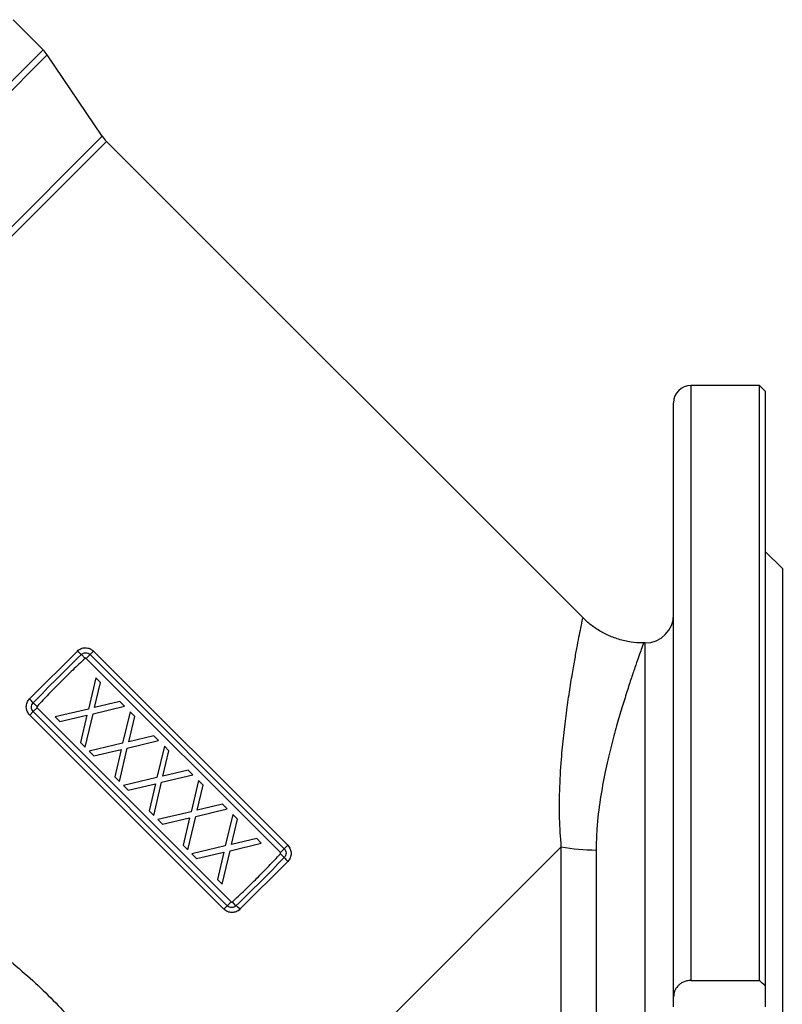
# Model space of a CAD drawing. Header units: millimetres. Extents: x -1742 to -179, y -371 to 715.
# Tile 4 of 16: x -1576 to -1442, y 120 to 292. Entities that reach past the tile are written whole.
import ezdxf

# ---------------------------------------------------------------- set-up
doc = ezdxf.new("R2010")
doc.units = ezdxf.units.MM

msp = doc.modelspace()

# ---------------------------------------------------------------- linework, layer by layer
at = {"color": 0, "linetype": 'Continuous', "lineweight": 25}
for p, q in [((-1571.42, 286.54), (-1576.67, 291.79)), ((-1609.62, 248.35), (-1571.42, 286.54)), ((-1570.69, 285.65), (-1608.83, 247.52)), ((-1561.09, 271.41), (-1570.69, 285.65)), ((-1596.61, 235.89), (-1561.09, 271.41)), ((-1560.35, 270.52), (-1595.79, 235.08)), ((-1477.04, 187.21), (-1560.35, 270.52)), ((-1446.2, 227.84), (-1458.2, 227.84)), ((-1458.2, 227.84), (-1458.2, 123.84)), ((-1445.2, 226.84), (-1446.2, 227.84)), ((-1446.2, 123.84), (-1446.2, 227.84)), ((-1445.2, 226.84), (-1445.2, 122.89)), ((-1461.2, 120.96), (-1461.2, 224.84)), ((-1442.2, 195.84), (-1445.2, 198.84)), ((-1442.2, 195.84), (-1442.2, 39.84)), ((-1466.2, 182.84), (-1466.48, 182.84)), ((-1466.2, 117.84), (-1466.2, 182.84)), ((-1573.79, 173.05), (-1565.42, 181.42)), ((-1564.09, 180.13), (-1564.73, 180.8)), ((-1563.21, 180.8), (-1563.89, 180.12)), ((-1562.61, 181.4), (-1563.21, 180.8)), ((-1563.21, 180.8), (-1529.27, 146.86)), ((-1562.61, 181.4), (-1528.67, 147.46)), ((-1529.95, 146.18), (-1563.89, 180.12)), ((-1562.2, 176.76), (-1563.51, 171.28)), ((-1562.43, 171.53), (-1561.39, 175.95)), ((-1561.39, 175.95), (-1562.2, 176.76)), ((-1572.49, 171.73), (-1573.17, 172.36)), ((-1558.03, 172.59), (-1562.43, 171.53)), ((-1557.21, 171.77), (-1558.03, 172.59)), ((-1573.17, 170.84), (-1573.77, 170.24)), ((-1572.49, 171.52), (-1573.17, 170.84)), ((-1539.22, 136.9), (-1573.17, 170.84)), ((-1572.49, 171.52), (-1538.55, 137.58)), ((-1563.51, 171.28), (-1569.34, 169.9)), ((-1564.06, 164.62), (-1562.68, 170.46)), ((-1562.68, 170.46), (-1557.21, 171.77)), ((-1556.22, 170.78), (-1557.53, 165.3)), ((-1555.41, 169.97), (-1556.22, 170.78)), ((-1539.83, 136.3), (-1573.77, 170.24)), ((-1569.34, 169.9), (-1568.52, 169.08)), ((-1568.52, 169.08), (-1563.77, 170.2)), ((-1563.77, 170.2), (-1564.87, 165.44)), ((-1556.45, 165.55), (-1555.41, 169.97)), ((-1564.87, 165.44), (-1564.06, 164.62)), ((-1557.53, 165.3), (-1563.35, 163.92)), ((-1556.7, 164.47), (-1551.23, 165.79)), ((-1552.04, 166.6), (-1556.45, 165.55)), ((-1551.23, 165.79), (-1552.04, 166.6)), ((-1563.35, 163.92), (-1562.54, 163.1)), ((-1562.54, 163.1), (-1557.78, 164.22)), ((-1557.78, 164.22), (-1558.89, 159.45)), ((-1558.07, 158.64), (-1556.7, 164.47)), ((-1550.23, 164.79), (-1551.54, 159.32)), ((-1550.47, 159.56), (-1549.43, 163.99)), ((-1549.43, 163.99), (-1550.23, 164.79)), ((-1546.06, 160.62), (-1550.47, 159.56)), ((-1545.24, 159.8), (-1546.06, 160.62)), ((-1551.54, 159.32), (-1557.37, 157.93)), ((-1552.09, 152.65), (-1550.72, 158.49)), ((-1550.72, 158.49), (-1545.24, 159.8)), ((-1544.25, 158.81), (-1545.56, 153.33)), ((-1557.37, 157.93), (-1556.55, 157.12)), ((-1556.55, 157.12), (-1551.8, 158.23)), ((-1551.8, 158.23), (-1552.91, 153.47)), ((-1544.48, 153.58), (-1543.44, 158)), ((-1552.91, 153.47), (-1552.09, 152.65)), ((-1545.56, 153.33), (-1551.39, 151.95)), ((-1544.73, 152.51), (-1539.26, 153.82)), ((-1540.08, 154.64), (-1544.48, 153.58)), ((-1539.26, 153.82), (-1540.08, 154.64)), ((-1550.57, 151.13), (-1545.82, 152.25)), ((-1545.82, 152.25), (-1546.92, 147.49)), ((-1546.11, 146.67), (-1544.73, 152.51)), ((-1538.27, 152.83), (-1539.58, 147.35)), ((-1538.5, 147.6), (-1537.46, 152.02)), ((-1537.46, 152.02), (-1538.27, 152.83)), ((-1534.09, 148.66), (-1538.5, 147.6)), ((-1533.28, 147.84), (-1534.09, 148.66)), ((-1480.84, 147.21), (-1548.84, 79.2)), ((-1546.92, 147.49), (-1546.11, 146.67)), ((-1539.58, 147.35), (-1545.4, 145.97)), ((-1540.12, 140.69), (-1538.75, 146.52)), ((-1538.75, 146.52), (-1533.28, 147.84)), ((-1529.27, 146.86), (-1529.95, 146.18)), ((-1528.67, 147.46), (-1529.27, 146.86)), ((-1480.84, 51.55), (-1480.84, 147.21)), ((-1474.76, 146.64), (-1474.76, 52.84)), ((-1545.4, 145.97), (-1544.59, 145.15)), ((-1544.59, 145.15), (-1539.83, 146.27)), ((-1539.83, 146.27), (-1540.94, 141.5)), ((-1528.65, 144.65), (-1537.02, 136.28)), ((-1529.27, 145.34), (-1529.94, 145.97)), ((-1540.94, 141.5), (-1540.12, 140.69)), ((-1539.22, 136.9), (-1539.83, 136.3)), ((-1538.55, 137.58), (-1539.22, 136.9)), ((-1537.71, 136.9), (-1538.34, 137.58)), ((-1458.2, 123.84), (-1446.2, 123.84)), ((-1445.2, 122.89), (-1445.2, 119.25)), ((-1461.2, 119.25), (-1461.2, 120.96))]:
    msp.add_line(p, q, dxfattribs=at)
at = {"color": 0, "linetype": 'Continuous', "lineweight": 18}
for p, q in [((-1558.89, 159.45), (-1558.07, 158.64)), ((-1543.44, 158), (-1544.25, 158.81)), ((-1551.39, 151.95), (-1550.57, 151.13))]:
    msp.add_line(p, q, dxfattribs=at)
at = {"color": 0, "linetype": 'Continuous', "lineweight": 25}
for centre, radius, start, end in [((-1575.67, 282.3), 6, 33.9965, 45), ((-1556.11, 274.76), 6, 213.9965, 225), ((-1458.2, 224.84), 3, 90, 180), ((-1466.2, 187.84), 5, 270, 0), ((-1560.99, 185.67), 6.13, 223.8037, 232.4703), ((-1578.03, 168.62), 6.13, 37.5297, 46.1963), ((-1474.85, 178.43), 31.79, 259.1369, 270.1515), ((-1524.4, 149.08), 6.13, 217.5297, 226.1963), ((-1541.44, 132.04), 6.13, 43.8037, 52.4703)]:
    msp.add_arc(centre, radius, start, end, dxfattribs=at)
for points, knots in [([(-1480.84, 147.21), (-1480.96, 148.87), (-1481.19, 152.22), (-1481.14, 157.36), (-1480.87, 162.22), (-1480.43, 166.74), (-1479.95, 170.67), (-1479.42, 174.29), (-1478.91, 177.48), (-1478.43, 180.2), (-1478.01, 182.48), (-1477.65, 184.36), (-1477.36, 185.79), (-1477.17, 186.74), (-1477.07, 187.21), (-1477.08, 187.18), (-1477.08, 187.17)], [0, 0, 0, 0, 0.072964, 0.146602, 0.23603, 0.309238, 0.382948, 0.458243, 0.534098, 0.604394, 0.675179, 0.746745, 0.819398, 0.890336, 0.961835, 1, 1, 1, 1]), ([(-1466.48, 182.85), (-1466.53, 182.85), (-1467.25, 182.8), (-1468.71, 182.98), (-1470.8, 183.42), (-1472.81, 184.19), (-1474.61, 185.2), (-1476.02, 186.22), (-1476.75, 186.96), (-1477.02, 187.23)], [0, 0, 0, 0, 0.012588, 0.1836846, 0.3742658, 0.5573147, 0.7330262, 0.9022837, 1, 1, 1, 1]), ([(-1466.48, 182.78), (-1466.48, 182.8), (-1466.46, 182.83), (-1466.62, 182.41), (-1466.92, 181.55), (-1467.38, 180.25), (-1467.96, 178.58), (-1468.67, 176.49), (-1469.47, 174.01), (-1470.36, 171.16), (-1471.3, 167.94), (-1472.25, 164.34), (-1473.21, 160.23), (-1474.07, 155.58), (-1474.66, 150.96), (-1474.73, 147.88), (-1474.76, 146.64)], [0, 0, 0, 0, 0.035463, 0.109418, 0.184536, 0.255791, 0.328053, 0.400818, 0.474603, 0.547855, 0.621585, 0.696794, 0.772516, 0.856974, 0.942334, 1, 1, 1, 1]), ([(-1573.17, 172.36), (-1571.79, 173.79), (-1570.4, 175.22), (-1567.58, 178.03), (-1566.16, 179.42), (-1564.73, 180.8)], [0, 0, 0, 0, 0.5, 0.5, 1, 1, 1, 1]), ([(-1565.42, 181.42), (-1565.23, 181.61), (-1565.01, 181.75), (-1564.53, 181.95), (-1564.27, 182), (-1563.88, 181.99), (-1563.75, 181.98), (-1563.5, 181.92), (-1563.37, 181.89), (-1563.13, 181.79), (-1563.02, 181.72), (-1562.8, 181.58), (-1562.7, 181.49), (-1562.61, 181.4)], [0, 0, 0, 0, 0.25, 0.25, 0.5, 0.5, 0.625, 0.625, 0.75, 0.75, 0.875, 0.875, 1, 1, 1, 1]), ([(-1564.73, 180.8), (-1564.63, 180.9), (-1564.51, 180.98), (-1564.25, 181.09), (-1564.11, 181.12), (-1563.69, 181.12), (-1563.41, 181), (-1563.21, 180.8)], [0, 0, 0, 0, 0.25, 0.25, 0.5, 0.5, 1, 1, 1, 1]), ([(-1564.09, 180.13), (-1564.82, 179.45), (-1565.54, 178.77), (-1566.97, 177.4), (-1567.68, 176.71), (-1569.08, 175.31), (-1569.77, 174.6), (-1571.14, 173.17), (-1571.82, 172.45), (-1572.49, 171.73)], [0, 0, 0, 0, 0.25, 0.25, 0.5, 0.5, 0.75, 0.75, 1, 1, 1, 1]), ([(-1563.89, 180.12), (-1563.89, 180.13), (-1563.9, 180.13), (-1563.9, 180.13), (-1563.91, 180.14), (-1563.93, 180.15), (-1563.95, 180.16), (-1563.96, 180.16), (-1563.98, 180.17), (-1563.99, 180.17), (-1564, 180.17), (-1564, 180.17), (-1564.01, 180.17), (-1564.02, 180.16), (-1564.04, 180.16), (-1564.05, 180.15), (-1564.07, 180.15), (-1564.08, 180.14), (-1564.09, 180.13)], [0, 0, 0, 0, 0.0000183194, 0.0000183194, 0.0000183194, 0.0000690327, 0.0000690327, 0.0000690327, 0.0001197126, 0.0001197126, 0.0001197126, 0.0001304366, 0.0001304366, 0.0001304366, 0.000179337, 0.000179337, 0.000179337, 0.0002292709, 0.0002292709, 0.0002292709, 0.0002292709]), ([(-1657.6, 173.27), (-1657.3, 173.12), (-1656.7, 172.82), (-1655.79, 172.36), (-1654.87, 171.89), (-1653.94, 171.43), (-1653.01, 170.96), (-1652.07, 170.49), (-1651.11, 170.01), (-1650.15, 169.54), (-1649.18, 169.06), (-1648.21, 168.57), (-1647.22, 168.09), (-1646.23, 167.6), (-1645.23, 167.1), (-1644.22, 166.61), (-1643.2, 166.11), (-1641.23, 165.14), (-1638.29, 163.69), (-1634.36, 161.75), (-1630.4, 159.78), (-1625.1, 157.1), (-1618.47, 153.67), (-1611.81, 150.05), (-1606.53, 147.04), (-1603.08, 145), (-1600.09, 143.17), (-1597.45, 141.51), (-1594.43, 139.59), (-1591.18, 137.47), (-1587.86, 135.23), (-1584.76, 133.06), (-1581.88, 130.95), (-1578.66, 128.47), (-1575.15, 125.56), (-1571.4, 122.15), (-1567.97, 118.67), (-1564.66, 114.94), (-1561.52, 110.9), (-1558.61, 106.54), (-1556.08, 102.08), (-1554.46, 98.65), (-1553.48, 96.3), (-1552.98, 95.06), (-1552.51, 93.82), (-1552.07, 92.58), (-1551.66, 91.34), (-1551.27, 90.1), (-1550.91, 88.87), (-1550.57, 87.64), (-1550.25, 86.42), (-1549.96, 85.2), (-1549.7, 83.98), (-1549.45, 82.78), (-1549.23, 81.57), (-1549.02, 80.38), (-1548.9, 79.6), (-1548.84, 79.2)], [0, 0, 0, 0, 0.007549, 0.015127, 0.022734, 0.030371, 0.038037, 0.045733, 0.05346, 0.061217, 0.069005, 0.076824, 0.084675, 0.092557, 0.100471, 0.108417, 0.116396, 0.124407, 0.154655, 0.184806, 0.214875, 0.244876, 0.305069, 0.364085, 0.39427, 0.423984, 0.442181, 0.462277, 0.484275, 0.511375, 0.537036, 0.561269, 0.584091, 0.605521, 0.638951, 0.671091, 0.702058, 0.731978, 0.766222, 0.799702, 0.832691, 0.86547, 0.874428, 0.883362, 0.892279, 0.901184, 0.910083, 0.918982, 0.927887, 0.936802, 0.945735, 0.95469, 0.963673, 0.97269, 0.981747, 0.990848, 1, 1, 1, 1]), ([(-1573.77, 170.24), (-1573.95, 170.43), (-1574.1, 170.65), (-1574.3, 171.13), (-1574.36, 171.39), (-1574.36, 171.78), (-1574.35, 171.91), (-1574.3, 172.16), (-1574.26, 172.29), (-1574.17, 172.53), (-1574.1, 172.64), (-1573.96, 172.86), (-1573.88, 172.96), (-1573.79, 173.05)], [0, 0, 0, 0, 0.25, 0.25, 0.5, 0.5, 0.625, 0.625, 0.75, 0.75, 0.875, 0.875, 1, 1, 1, 1]), ([(-1573.17, 170.84), (-1573.27, 170.94), (-1573.34, 171.06), (-1573.45, 171.32), (-1573.48, 171.46), (-1573.48, 171.88), (-1573.37, 172.16), (-1573.17, 172.36)], [0, 0, 0, 0, 0.25, 0.25, 0.5, 0.5, 1, 1, 1, 1]), ([(-1572.49, 171.73), (-1572.49, 171.73), (-1572.49, 171.73), (-1572.49, 171.73), (-1572.5, 171.72), (-1572.51, 171.7), (-1572.52, 171.69), (-1572.53, 171.67), (-1572.53, 171.66), (-1572.53, 171.64), (-1572.53, 171.64), (-1572.53, 171.63), (-1572.53, 171.63), (-1572.53, 171.61), (-1572.53, 171.6), (-1572.52, 171.58), (-1572.52, 171.56), (-1572.51, 171.55), (-1572.5, 171.54), (-1572.5, 171.53), (-1572.49, 171.53), (-1572.49, 171.52)], [0, 0, 0, 0, 0.0000010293, 0.0000010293, 0.0000010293, 0.0000500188, 0.0000500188, 0.0000500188, 0.0000990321, 0.0000990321, 0.0000990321, 0.000109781, 0.000109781, 0.000109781, 0.0001605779, 0.0001605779, 0.0001605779, 0.0002114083, 0.0002114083, 0.0002114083, 0.0002297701, 0.0002297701, 0.0002297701, 0.0002297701]), ([(-1562.17, 81.62), (-1562.17, 81.82), (-1562.17, 82.2), (-1562.18, 82.77), (-1562.19, 83.34), (-1562.2, 83.91), (-1562.23, 84.46), (-1562.25, 85.01), (-1562.29, 85.56), (-1562.32, 86.09), (-1562.37, 86.62), (-1562.41, 87.15), (-1562.46, 87.66), (-1562.52, 88.16), (-1562.72, 89.73), (-1563.18, 92.36), (-1564.2, 96.09), (-1565.65, 99.75), (-1567.5, 103.31), (-1569.76, 106.78), (-1572.52, 110.34), (-1575.95, 114.09), (-1580.13, 118.09), (-1585.42, 122.61), (-1591.81, 127.52), (-1597.1, 131.17), (-1600.66, 133.44), (-1602.38, 134.52), (-1604.48, 135.81), (-1607.3, 137.5), (-1610.7, 139.52), (-1614.39, 141.67), (-1617.87, 143.66), (-1621.09, 145.48), (-1624.17, 147.21), (-1627.12, 148.85), (-1629.83, 150.34), (-1632.35, 151.71), (-1634.7, 152.97), (-1637, 154.2), (-1639.25, 155.39), (-1641.45, 156.54), (-1643.6, 157.65), (-1645.7, 158.72), (-1647.75, 159.75), (-1649.76, 160.74), (-1651.71, 161.7), (-1653.62, 162.62), (-1655.48, 163.5), (-1657.29, 164.34), (-1659.05, 165.15), (-1660.2, 165.67), (-1660.77, 165.92)], [0, 0, 0, 0, 0.005166, 0.010238, 0.015214, 0.020096, 0.024884, 0.029579, 0.034179, 0.038687, 0.043101, 0.047423, 0.051653, 0.055791, 0.059838, 0.090056, 0.118672, 0.147601, 0.176703, 0.205265, 0.235476, 0.271404, 0.311595, 0.35621, 0.416625, 0.480222, 0.491421, 0.505727, 0.52314, 0.543662, 0.575446, 0.607272, 0.634949, 0.661564, 0.687117, 0.711609, 0.735041, 0.755085, 0.774788, 0.794147, 0.813165, 0.831842, 0.850179, 0.868175, 0.885832, 0.903151, 0.920132, 0.936776, 0.953084, 0.969056, 0.984695, 1, 1, 1, 1]), ([(-1529.27, 146.86), (-1529.17, 146.76), (-1529.09, 146.64), (-1528.98, 146.38), (-1528.95, 146.24), (-1528.95, 145.82), (-1529.07, 145.54), (-1529.27, 145.34)], [0, 0, 0, 0, 0.25, 0.25, 0.5, 0.5, 1, 1, 1, 1]), ([(-1528.67, 147.46), (-1528.48, 147.28), (-1528.33, 147.05), (-1528.13, 146.58), (-1528.08, 146.32), (-1528.07, 145.93), (-1528.09, 145.8), (-1528.13, 145.54), (-1528.17, 145.42), (-1528.27, 145.18), (-1528.33, 145.06), (-1528.47, 144.84), (-1528.55, 144.74), (-1528.65, 144.65)], [0, 0, 0, 0, 0.25, 0.25, 0.5, 0.5, 0.625, 0.625, 0.75, 0.75, 0.875, 0.875, 1, 1, 1, 1]), ([(-1538.34, 137.58), (-1537.62, 138.25), (-1536.9, 138.93), (-1535.47, 140.3), (-1534.76, 140.99), (-1533.36, 142.39), (-1532.67, 143.1), (-1531.3, 144.53), (-1530.62, 145.25), (-1529.94, 145.97)], [0, 0, 0, 0, 0.25, 0.25, 0.5, 0.5, 0.75, 0.75, 1, 1, 1, 1]), ([(-1529.27, 145.34), (-1530.65, 143.91), (-1532.04, 142.49), (-1534.85, 139.67), (-1536.28, 138.28), (-1537.71, 136.9)], [0, 0, 0, 0, 0.5, 0.5, 1, 1, 1, 1]), ([(-1529.94, 145.97), (-1529.94, 145.97), (-1529.94, 145.98), (-1529.94, 145.98), (-1529.93, 145.99), (-1529.92, 146), (-1529.92, 146.02), (-1529.91, 146.03), (-1529.9, 146.05), (-1529.9, 146.06), (-1529.9, 146.07), (-1529.9, 146.07), (-1529.9, 146.07), (-1529.9, 146.09), (-1529.91, 146.11), (-1529.91, 146.12), (-1529.92, 146.14), (-1529.92, 146.15), (-1529.93, 146.17), (-1529.94, 146.17), (-1529.94, 146.18), (-1529.95, 146.18)], [0, 0, 0, 0, 0.0000010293, 0.0000010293, 0.0000010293, 0.0000500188, 0.0000500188, 0.0000500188, 0.0000990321, 0.0000990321, 0.0000990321, 0.000109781, 0.000109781, 0.000109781, 0.0001605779, 0.0001605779, 0.0001605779, 0.0002114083, 0.0002114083, 0.0002114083, 0.0002297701, 0.0002297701, 0.0002297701, 0.0002297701]), ([(-1537.02, 136.28), (-1537.2, 136.1), (-1537.42, 135.95), (-1537.9, 135.76), (-1538.16, 135.71), (-1538.55, 135.71), (-1538.68, 135.73), (-1538.94, 135.78), (-1539.06, 135.82), (-1539.3, 135.92), (-1539.42, 135.98), (-1539.63, 136.13), (-1539.73, 136.21), (-1539.83, 136.3)], [0, 0, 0, 0, 0.25, 0.25, 0.5, 0.5, 0.625, 0.625, 0.75, 0.75, 0.875, 0.875, 1, 1, 1, 1]), ([(-1537.71, 136.9), (-1537.81, 136.8), (-1537.93, 136.72), (-1538.19, 136.62), (-1538.33, 136.59), (-1538.74, 136.59), (-1539.02, 136.7), (-1539.22, 136.9)], [0, 0, 0, 0, 0.25, 0.25, 0.5, 0.5, 1, 1, 1, 1]), ([(-1538.55, 137.58), (-1538.54, 137.58), (-1538.54, 137.57), (-1538.53, 137.57), (-1538.52, 137.56), (-1538.5, 137.55), (-1538.49, 137.55), (-1538.47, 137.54), (-1538.46, 137.54), (-1538.44, 137.54), (-1538.44, 137.54), (-1538.43, 137.54), (-1538.43, 137.54), (-1538.41, 137.54), (-1538.4, 137.54), (-1538.38, 137.55), (-1538.37, 137.56), (-1538.35, 137.57), (-1538.34, 137.58)], [0, 0, 0, 0, 0.0000183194, 0.0000183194, 0.0000183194, 0.0000690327, 0.0000690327, 0.0000690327, 0.0001197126, 0.0001197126, 0.0001197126, 0.0001304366, 0.0001304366, 0.0001304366, 0.000179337, 0.000179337, 0.000179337, 0.0002292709, 0.0002292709, 0.0002292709, 0.0002292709]), ([(-1458.2, 123.84), (-1458.44, 123.84), (-1458.67, 123.81), (-1459, 123.74), (-1459.11, 123.71), (-1459.32, 123.64), (-1459.43, 123.59), (-1459.72, 123.46), (-1459.9, 123.35), (-1460.22, 123.11), (-1460.36, 122.98), (-1460.73, 122.56), (-1460.91, 122.26), (-1461.15, 121.62), (-1461.2, 121.29), (-1461.2, 120.96)], [0, 0, 0, 0, 0.125, 0.125, 0.1875, 0.1875, 0.25, 0.25, 0.375, 0.375, 0.5, 0.5, 0.75, 0.75, 1, 1, 1, 1])]:
    msp.add_open_spline(points, degree=3, knots=knots, dxfattribs=at)
msp.add_open_spline([(-1445.2, 122.89), (-1445.54, 123.2), (-1445.87, 123.52), (-1446.2, 123.84)], degree=3, dxfattribs=at)

doc.saveas('drawing.dxf')
